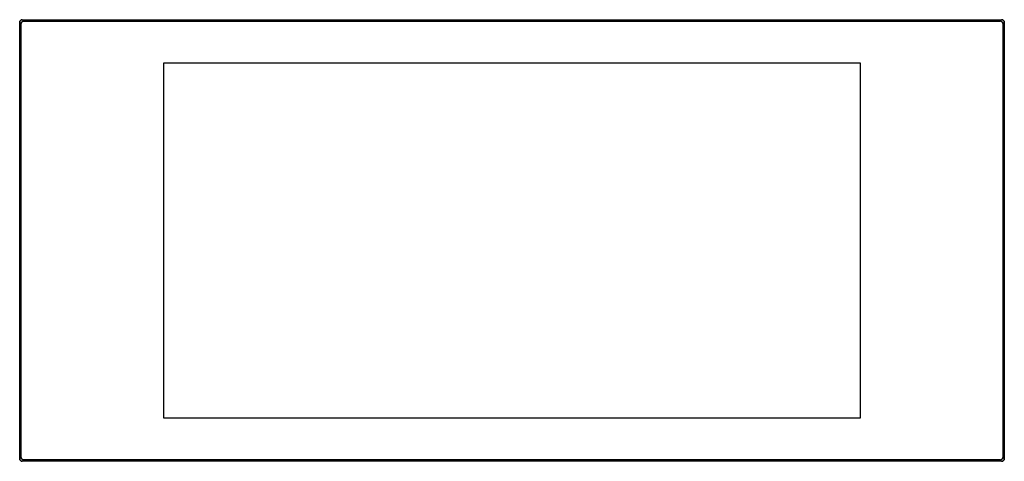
# Model space of a CAD drawing. Header units: millimetres. Extents: x 0 to 798, y -358 to 0.
import ezdxf

# ---------------------------------------------------------------- set-up
doc = ezdxf.new("R2010")
doc.units = ezdxf.units.MM
doc.header["$MEASUREMENT"] = 0
doc.layers.add('63 Storage interior', color=7, linetype='Continuous', lineweight=35)

# ---------------------------------------------------------------- blocks, each defined once
blk = doc.blocks.new('MACRO_0_6e45ce83-e93f-4929-ac4e-e5f8201f05d5')
at = {"layer": '63 Storage interior', "color": 7, "linetype": 'Continuous', "lineweight": 25, "ltscale": 50}
for p, q in [((3.21, -1.21), (2, 0)), ((796.43, 0), (796.88, -0.06)), ((0, -2), (0.03, -1.64)), ((0, -2), (1.21, -3.21)), ((0, -356.43), (0, -2)), ((0.03, -1.64), (0.15, -1.23)), ((1.21, -355.21), (1.21, -3.21)), ((2, 0), (796.43, 0)), ((3.21, -1.21), (795.21, -1.21)), ((796.43, 0), (795.21, -1.21)), ((796.88, -0.06), (797.19, -0.15)), ((797.19, -0.15), (797.33, -0.22)), ((797.21, -3.21), (798.43, -2)), ((797.21, -3.21), (797.21, -355.21)), ((797.33, -0.22), (797.84, -0.59)), ((797.84, -0.59), (798.17, -1.01)), ((798.27, -1.23), (798.39, -1.64)), ((798.39, -1.64), (798.43, -2)), ((798.43, -2), (798.43, -356.43)), ((798.43, -356.43), (798.43, -2)), ((116.91, -323.51), (116.91, -34.91)), ((116.91, -34.91), (681.51, -34.91)), ((681.51, -34.91), (681.51, -323.51)), ((681.51, -323.51), (116.91, -323.51)), ((1.21, -355.21), (0, -356.43)), ((0.03, -356.79), (0, -356.43)), ((0, -356.43), (0, -356.43)), ((0.15, -357.19), (0.03, -356.79)), ((1.23, -358.27), (1.09, -358.21)), ((1.54, -358.37), (1.23, -358.27)), ((2, -358.43), (1.54, -358.37)), ((2, -358.43), (3.21, -357.21)), ((796.43, -358.43), (2, -358.43)), ((795.21, -357.21), (3.21, -357.21)), ((795.21, -357.21), (796.43, -358.43)), ((796.88, -358.37), (796.43, -358.43)), ((798.43, -356.43), (797.21, -355.21)), ((797.84, -357.84), (797.33, -358.21)), ((798.17, -357.41), (797.84, -357.84)), ((798.27, -357.19), (798.17, -357.41)), ((798.43, -356.43), (798.43, -356.43)), ((798.46, -356.79), (798.43, -356.43)), ((798.43, -356.43), (798.43, -356.43))]:
    blk.add_line(p, q, dxfattribs=at)
for points in [[(1.23, -0.15), (1.54, -0.06), (2, 0)], [(0.15, -1.23), (0.26, -1.01), (0.59, -0.59), (1.09, -0.22)], [(1.09, -358.21), (0.59, -357.84), (0.26, -357.41), (0.15, -357.19)], [(797.33, -358.21), (797.19, -358.27), (796.88, -358.37)], [(798.43, -356.43), (798.39, -356.79), (798.27, -357.19)]]:
    blk.add_lwpolyline(points, dxfattribs=at)
for centre, major_axis, start_param, end_param in [((2, -2), (1.41, 1.41), 0.785398, 2.355876), ((3.21, -3.21), (-1.41, 1.41), 5.497947, 7.068424), ((795.21, -3.21), (1.41, 1.41), 5.497947, 7.068424), ((796.43, -2), (1.41, -1.41), 0.785398, 2.355876), ((2, -356.43), (-1.41, 1.41), 0.785398, 2.355876), ((3.21, -355.21), (-1.41, -1.41), 5.497947, 7.068424), ((795.21, -355.21), (1.41, -1.41), 5.497947, 7.068424), ((796.43, -356.43), (-1.41, -1.41), 0.785398, 2.355876)]:
    blk.add_ellipse(centre, major_axis=major_axis, ratio=0.999681, start_param=start_param, end_param=end_param, dxfattribs=at)

msp = doc.modelspace()

# ---------------------------------------------------------------- block references
at = {"color": 7, "linetype": 'ByBlock'}
msp.add_blockref('MACRO_0_6e45ce83-e93f-4929-ac4e-e5f8201f05d5', (0, 0), dxfattribs=at)

doc.saveas('drawing.dxf')
